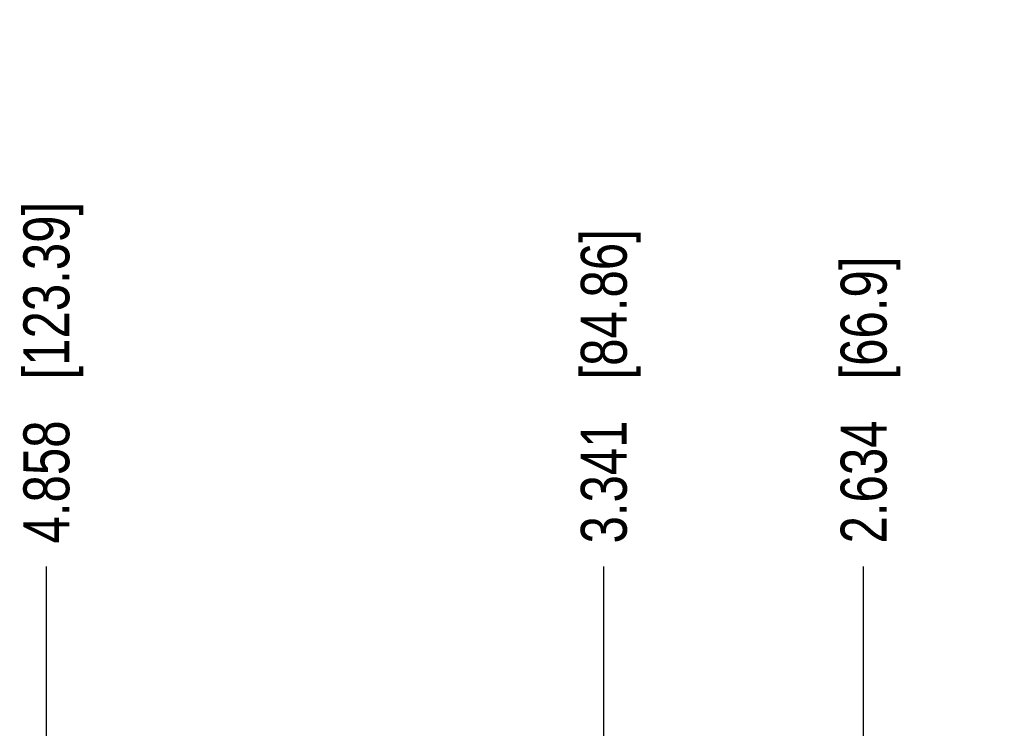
# Model space of a CAD drawing. Header units: inches. Extents: x 0 to 34, y 0 to 22.
# Tile 11 of 47: x 14.2 to 16.9, y 13.3 to 15.2. Entities that reach past the tile are written whole.
import ezdxf

# ---------------------------------------------------------------- set-up
doc = ezdxf.new("R2010")
doc.units = ezdxf.units.IN
doc.header["$LTSCALE"] = 1.87
doc.header["$MEASUREMENT"] = 0
doc.layers.get('0').update_dxf_attribs({"linetype": 'CONTINUOUS'})
doc.layers.add('DIMENSIONS', color=7, linetype='CONTINUOUS')
doc.styles.get("Standard").update_dxf_attribs({"font": 'txt', "width": 0.8})
doc.dimstyles.new('DIMSTYLE_2', dxfattribs={"dimtxt": 0.125, "dimasz": 0.18, "dimexe": 0.125, "dimexo": 0.0625, "dimgap": 0.03125, "dimtad": 0, "dimtih": 1, "dimtoh": 1, "dimdec": 3, "dimzin": 4, "dimdsep": 46, "dimtxsty": 'STANDARD', "dimblk": '_FILLED', "dimblk1": '_FILLED', "dimblk2": '_FILLED', "dimcen": 0.09, "dimadec": 0, "dimazin": 0, "dimtp": 0.001, "dimtm": 0.001, "dimtfac": 1, "dimtdec": 3, "dimtofl": 0, "dimtmove": 0, "dimatfit": 3, "dimldrblk": '_FILLED', "dimfxl": 1, "dimtolj": 1, "dimtzin": 4, "dimarcsym": 0})

# ---------------------------------------------------------------- blocks, each defined once
blk = doc.blocks.new('*D20')
at = {"layer": 'DIMENSIONS', "color": 2, "linetype": 'CONTINUOUS'}
blk.add_line((16.4875, 12.1099), (16.4875, 13.6979), dxfattribs=at)
at = {"layer": 'DIMENSIONS', "color": 2, "linetype": 'CONTINUOUS', "insert": (16.425, 13.7604), "char_height": 0.125, "width": 1.225, "attachment_point": 1, "rotation": 90, "line_spacing_factor": 0.9}
blk.add_mtext('2.634{\\Ftxt.shx;\\W1.000000;\\H0.125000; }[66.9]', dxfattribs=at)
blk = doc.blocks.new('_FILLED')
at = {"color": 0, "linetype": 'BYBLOCK'}
blk.add_solid([(0, 0), (-1, 0.174), (-1, -0.174)], dxfattribs=at)
blk = doc.blocks.new('*D21')
at = {"layer": 'DIMENSIONS', "color": 2, "linetype": 'CONTINUOUS'}
blk.add_line((15.7804, 12.0922), (15.7804, 13.6979), dxfattribs=at)
at = {"layer": 'DIMENSIONS', "color": 2, "linetype": 'CONTINUOUS', "insert": (15.7179, 13.7604), "char_height": 0.125, "width": 1.325, "attachment_point": 1, "rotation": 90, "line_spacing_factor": 0.9}
blk.add_mtext('3.341{\\Ftxt.shx;\\W1.000000;\\H0.125000; }[84.86]', dxfattribs=at)
blk = doc.blocks.new('*D22')
at = {"layer": 'DIMENSIONS', "color": 2, "linetype": 'CONTINUOUS'}
blk.add_line((14.2635, 12.3604), (14.2635, 13.6979), dxfattribs=at)
at = {"layer": 'DIMENSIONS', "color": 2, "linetype": 'CONTINUOUS', "insert": (14.201, 13.7604), "char_height": 0.125, "width": 1.425, "attachment_point": 1, "rotation": 90, "line_spacing_factor": 0.9}
blk.add_mtext('4.858{\\Ftxt.shx;\\W1.000000;\\H0.125000; }[123.39]', dxfattribs=at)

msp = doc.modelspace()

# ---------------------------------------------------------------- dimensions: what is measured, and where the dimension line sits
at = {"layer": 'DIMENSIONS', "color": 2, "linetype": 'CONTINUOUS'}
for feature_location, offset, origin, picture, middle in [((14.2635, 12.3604), (0, 1.3375), (19.1215, 12.2979), '*D22', (14.2635, 14.4729)), ((15.7804, 12.0922), (0, 1.6058), (19.1215, 12.0297), '*D21', (15.7804, 14.4229)), ((16.4875, 12.1099), (0, 1.588), (19.1215, 12.0474), '*D20', (16.4875, 14.3729))]:
    dim = msp.add_ordinate_dim(feature_location=feature_location, offset=offset, dtype=1, origin=origin, dimstyle='DIMSTYLE_2', dxfattribs=at)
    dim.commit()
    dim.dimension.update_dxf_attribs({"geometry": picture, "text_midpoint": middle})

doc.saveas('drawing.dxf')
